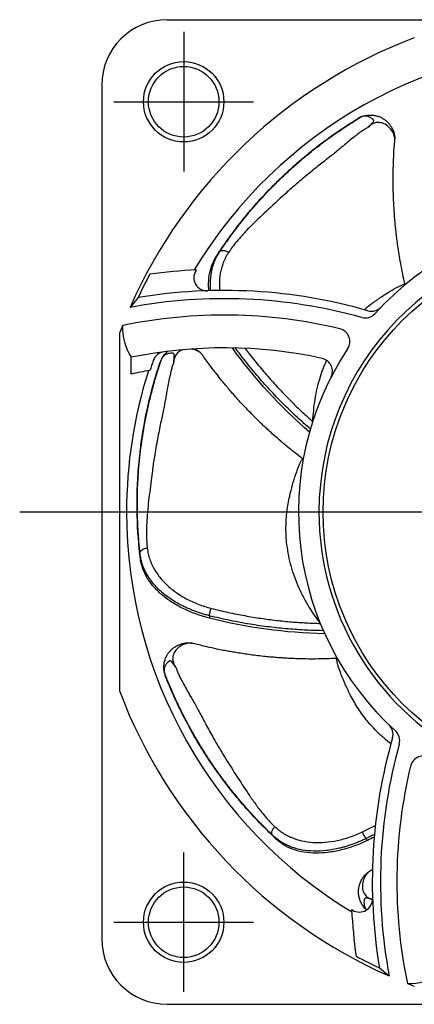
# Model space of a CAD drawing. Header units: millimetres. Extents: x 0 to 420, y 0 to 297.
# Tile 1 of 4: x 75 to 99, y 141 to 201. Entities that reach past the tile are written whole.
import ezdxf

# ---------------------------------------------------------------- set-up
doc = ezdxf.new("R2010")
doc.units = ezdxf.units.MM
doc.linetypes.add('CENTER', pattern=[27, 20, -2, 3, -2])

msp = doc.modelspace()

# ---------------------------------------------------------------- linework, layer by layer
at = {"color": 7}
for p, q in [((84, 201), (136, 201)), ((80, 197), (80, 145)), ((82.218, 184.064), (81.727, 183.469)), ((81.1, 160.064), (81.1, 181.936)), ((81.8, 179.405), (81.8, 180.426)), ((96.936, 143.218), (97.531, 142.727)), ((84, 141), (136, 141))]:
    msp.add_line(p, q, dxfattribs=at)
at = {"color": 7, "linetype": 'CENTER'}
for p, q in [((85, 200.25), (85, 191.75)), ((80.75, 196), (89.25, 196)), ((75, 171), (145, 171)), ((85, 141.75), (85, 150.25)), ((80.75, 146), (89.25, 146))]:
    msp.add_line(p, q, dxfattribs=at)
msp.add_line((128.504, 170.996), (91.504, 170.996))
at = {"color": 7}
for centre, radius in [((85, 196), 2.45), ((85, 196), 2.15), ((110, 171), 16.5), ((85, 146), 2.45), ((85, 146), 2.15)]:
    msp.add_circle(centre, radius, dxfattribs=at)
for centre, radius, start, end in [((84, 197), 4, 90, 180), ((110, 171), 30.9, 110.72737, 156.20132), ((110, 171), 28.482, 90, 148.81303), ((110, 171), 18, 56.45857, 137.82243), ((110, 171), 16.75, 91.71058, 180), ((110, 171), 30.7, 151.8411, 154.81626), ((87.463, 152.75), 33.05, 92.93403, 97.87662), ((86.42, 185.283), 0.8, 148.79618, 271.83665), ((110, 171), 28.369, 148.65693, 148.79618), ((87.463, 152.75), 31.75, 73.96902, 99.50806), ((87.463, 152.75), 31.25, 74.42546, 100.57543), ((96.068, 183.623), 0.8, 254.42546, 317.82243), ((96.452, 184.034), 0.8, 253.96902, 316.1086), ((87.463, 152.75), 30.25, 76.51456, 101.82665), ((110, 171), 30.9, 158.43486, 159.27263), ((84.74, 182.284), 3.478, 178.79006, 212.28873), ((94.33, 181.388), 0.8, 326.45857, 76.51456), ((87.463, 152.75), 28.25, 77.784, 101.56339), ((83.903, 179.968), 0.8, 97.45161, 161.03553), ((110, 171), 18, 146.45857, 227.82243), ((110, 171), 28.395, 161.03553, 162.32179), ((93.271, 179.578), 0.8, 332.85237, 77.784), ((110, 171), 28.482, 162.41246, 180), ((87.463, 152.75), 27.25, 99.54128, 101.99392), ((110, 171), 28.482, 180, 238.81303), ((110, 171), 16.75, 180, 302.67118), ((110, 171), 30.9, 200.72737, 246.20132), ((96.966, 157.452), 0.8, 343.96902, 46.1086), ((128.25, 148.463), 31.75, 163.96902, 189.50806), ((97.377, 157.068), 0.8, 344.42546, 47.82243), ((128.25, 148.463), 31.25, 164.42546, 190.57543), ((99.612, 155.33), 0.8, 56.45857, 166.51456), ((128.25, 148.463), 30.25, 166.51456, 191.82665), ((95.717, 147.42), 0.8, 238.79618, 1.83665), ((128.25, 148.463), 33.05, 182.93403, 187.87662), ((110, 171), 28.369, 238.65693, 238.79618), ((84, 145), 4, 180, 270), ((110, 171), 30.7, 241.8411, 244.81626), ((98.716, 145.74), 3.478, 268.79006, 302.28873), ((110, 171), 30.9, 248.43486, 249.27263)]:
    msp.add_arc(centre, radius, start, end, dxfattribs=at)
for points, knots in [([(86.975, 186.545), (87.44, 187.267), (87.959, 187.996), (88.826, 189.086), (89.13, 189.449), (89.771, 190.174), (90.109, 190.536), (91.168, 191.609), (91.941, 192.313), (93.227, 193.345), (93.677, 193.684), (94.628, 194.354), (95.13, 194.684), (95.656, 195.004)], [0, 0, 0, 0, 0.25, 0.25, 0.375, 0.375, 0.5, 0.5, 0.75, 0.75, 0.875, 0.875, 1, 1, 1, 1]), ([(87.189, 186.847), (87.251, 186.938), (87.381, 187.131), (87.566, 187.397), (87.767, 187.68), (88.08, 188.107), (88.436, 188.571), (88.878, 189.118), (89.283, 189.597), (89.756, 190.127), (90.257, 190.66), (90.791, 191.196), (91.352, 191.73), (91.923, 192.244), (92.425, 192.67), (92.834, 193.002), (93.252, 193.331), (93.681, 193.654), (94.134, 193.979), (94.59, 194.296), (95.048, 194.599), (95.494, 194.882), (95.712, 195.016), (95.822, 195.082)], [0, 0, 0, 0, 0.0295663, 0.0625894, 0.08881, 0.1253233, 0.2093243, 0.2514284, 0.3175975, 0.3773962, 0.4362693, 0.5025609, 0.5661267, 0.6270825, 0.6892467, 0.7236857, 0.7514162, 0.8137674, 0.8449977, 0.8761939, 0.9383018, 0.9692016, 1, 1, 1, 1]), ([(95.822, 195.082), (95.804, 195.075), (95.784, 195.067), (95.749, 195.051), (95.735, 195.045), (95.712, 195.033), (95.703, 195.029), (95.683, 195.019), (95.672, 195.013), (95.656, 195.004)], [0, 0, 0, 0, 0.5, 0.5, 0.75, 0.75, 0.875, 0.875, 1, 1, 1, 1]), ([(95.822, 195.082), (95.824, 195.083), (95.828, 195.085), (95.846, 195.092), (95.864, 195.099), (95.873, 195.102)], [0, 0, 0, 0, 0.328406, 0.653845, 1, 1, 1, 1]), ([(95.873, 195.102), (95.913, 195.115), (95.993, 195.142), (96.116, 195.168), (96.237, 195.185), (96.357, 195.191), (96.473, 195.188), (96.587, 195.177), (96.697, 195.157), (96.802, 195.13), (96.903, 195.097), (96.998, 195.057), (97.088, 195.013), (97.173, 194.964), (97.252, 194.911), (97.325, 194.855), (97.393, 194.796), (97.47, 194.721), (97.557, 194.623), (97.657, 194.483), (97.752, 194.307), (97.813, 194.141), (97.845, 194.01), (97.861, 193.925), (97.871, 193.851), (97.875, 193.796), (97.877, 193.763), (97.878, 193.751), (97.878, 193.749), (97.878, 193.749), (97.878, 193.749), (97.878, 193.751), (97.878, 193.752), (97.878, 193.754)], [0, 0, 0, 0, 0.045955, 0.090829, 0.134627, 0.177351, 0.219005, 0.259594, 0.299121, 0.337591, 0.37501, 0.411383, 0.446716, 0.481015, 0.514289, 0.546544, 0.577789, 0.608034, 0.659604, 0.714056, 0.78742, 0.866837, 0.898497, 0.928601, 0.956982, 0.97637, 0.987254, 0.990396, 0.993336, 0.994122, 0.994925, 0.996577, 1, 1, 1, 1]), ([(96.256, 194.457), (96.288, 194.486), (96.345, 194.538), (96.437, 194.627), (96.512, 194.707), (96.566, 194.784), (96.592, 194.834), (96.591, 194.881), (96.569, 194.901), (96.553, 194.915), (96.496, 194.963), (96.386, 195.04), (96.25, 195.101), (96.131, 195.128), (96.043, 195.134), (95.956, 195.127), (95.902, 195.111), (95.873, 195.102)], [0, 0, 0, 0, 0.1014516, 0.1791748, 0.3025709, 0.3571273, 0.405201, 0.4419145, 0.4523786, 0.4608962, 0.4827326, 0.5954625, 0.7246927, 0.79196, 0.866162, 0.9268568, 1, 1, 1, 1]), ([(96.256, 194.457), (96.191, 194.418), (96.056, 194.335), (95.851, 194.197), (95.625, 194.035), (95.359, 193.83), (95.051, 193.581), (94.753, 193.331), (94.472, 193.091), (94.205, 192.871), (93.795, 192.547), (93.222, 192.101), (92.459, 191.487), (91.703, 190.852), (91.064, 190.283), (90.359, 189.628), (89.691, 189.012), (89.104, 188.436), (88.784, 188.105), (88.517, 187.815), (88.243, 187.497), (87.967, 187.148), (87.807, 186.917), (87.732, 186.806)], [0, 0, 0, 0, 0.019456, 0.040398, 0.062825, 0.089718, 0.125438, 0.162647, 0.187777, 0.218678, 0.249786, 0.31955, 0.402099, 0.497612, 0.571136, 0.622208, 0.747844, 0.810961, 0.844547, 0.874041, 0.919917, 0.961912, 1, 1, 1, 1]), ([(97.874, 193.747), (97.875, 193.745), (97.876, 193.738), (97.877, 193.734), (97.877, 193.734), (97.877, 193.74), (97.877, 193.75), (97.874, 193.773), (97.862, 193.863), (97.818, 194.015), (97.703, 194.25), (97.51, 194.489), (97.229, 194.674), (96.939, 194.75), (96.668, 194.726), (96.435, 194.624), (96.315, 194.512), (96.256, 194.457)], [0, 0, 0, 0, 0.003293, 0.014914, 0.021417, 0.028191, 0.034671, 0.040924, 0.063998, 0.147327, 0.225862, 0.374342, 0.510586, 0.640526, 0.765265, 0.885077, 1, 1, 1, 1]), ([(98.495, 184.875), (98.448, 185.081), (98.354, 185.502), (98.237, 186.112), (98.137, 186.688), (98.062, 187.186), (98.007, 187.598), (97.965, 187.94), (97.929, 188.262), (97.895, 188.611), (97.861, 188.999), (97.831, 189.425), (97.806, 189.867), (97.788, 190.302), (97.778, 190.708), (97.773, 191.08), (97.773, 191.426), (97.777, 191.787), (97.788, 192.245), (97.815, 192.858), (97.845, 193.387), (97.876, 193.704), (97.882, 193.76)], [0, 0, 0, 0, 0.0716, 0.145865, 0.209735, 0.269241, 0.315719, 0.350153, 0.385081, 0.424376, 0.468039, 0.516074, 0.567772, 0.616845, 0.66215, 0.703688, 0.741458, 0.777543, 0.823887, 0.894158, 0.98146, 1, 1, 1, 1]), ([(86.652, 184.489), (86.639, 184.628), (86.62, 185.024), (86.664, 185.502), (86.769, 185.952), (86.882, 186.285), (87.027, 186.593), (87.143, 186.775), (87.189, 186.847)], [0.5443833, 0.5443833, 0.5443833, 0.5443833, 0.61549, 0.7495501, 0.8035, 0.8744254, 0.9502156, 1, 1, 1, 1]), ([(86.975, 186.545), (86.975, 186.546), (86.976, 186.548), (86.977, 186.549), (87.047, 186.649), (87.118, 186.748), (87.189, 186.847)], [0, 0, 0, 0, 0.0000061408, 0.0000061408, 0.0000061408, 0.0005113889, 0.0005113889, 0.0005113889, 0.0005113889]), ([(87.732, 186.806), (87.701, 186.758), (87.639, 186.662), (87.557, 186.511), (87.482, 186.356), (87.415, 186.196), (87.356, 186.031), (87.305, 185.861), (87.227, 185.542), (87.168, 185.093), (87.176, 184.684), (87.19, 184.499)], [0, 0, 0, 0, 0.0355807, 0.0710633, 0.1064752, 0.1418449, 0.1772014, 0.212575, 0.2479969, 0.3722355, 0.4721289, 0.4721289, 0.4721289, 0.4721289]), ([(87.189, 186.847), (87.21, 186.876), (87.241, 186.902), (87.323, 186.936), (87.374, 186.944), (87.484, 186.936), (87.542, 186.92), (87.647, 186.871), (87.694, 186.84), (87.732, 186.806)], [0, 0, 0, 0, 0.25, 0.25, 0.5, 0.5, 0.75, 0.75, 1, 1, 1, 1]), ([(86.534, 184.486), (86.525, 184.585), (86.521, 184.682), (86.515, 185.004), (86.53, 185.222), (86.596, 185.638), (86.647, 185.838), (86.785, 186.211), (86.871, 186.385), (86.975, 186.545)], [0.5723798, 0.5723798, 0.5723798, 0.5723798, 0.625, 0.625, 0.75, 0.75, 0.875, 0.875, 1, 1, 1, 1]), ([(96.015, 183.326), (96.148, 183.439), (96.467, 183.697), (96.987, 184.072), (97.562, 184.442), (98.01, 184.694), (98.308, 184.835), (98.432, 184.879), (98.487, 184.881), (98.491, 184.867), (98.492, 184.863)], [0.7071755, 0.7071755, 0.7071755, 0.7071755, 0.7539467, 0.8169895, 0.8796319, 0.9420756, 0.9654543, 0.9889082, 0.9968617, 1, 1, 1, 1]), ([(83.686, 180.382), (83.708, 180.419), (83.752, 180.49), (83.829, 180.589), (83.911, 180.68), (83.982, 180.746), (84.024, 180.781), (84.036, 180.791)], [0, 0, 0, 0, 0.0459545, 0.090829, 0.1346265, 0.1773506, 0.1940182, 0.1940182, 0.1940182, 0.1940182]), ([(84.393, 180.135), (84.399, 180.178), (84.409, 180.253), (84.423, 180.382), (84.429, 180.49), (84.421, 180.585), (84.409, 180.639), (84.378, 180.675), (84.348, 180.675), (84.327, 180.676), (84.252, 180.676), (84.118, 180.665), (83.975, 180.624), (83.867, 180.568), (83.796, 180.516), (83.733, 180.455), (83.703, 180.408), (83.686, 180.382)], [0, 0, 0, 0, 0.1014516, 0.1791748, 0.3025709, 0.3571273, 0.405201, 0.4419145, 0.4523786, 0.4608962, 0.4827326, 0.5954625, 0.7246927, 0.79196, 0.866162, 0.9268568, 1, 1, 1, 1]), ([(84.931, 180.886), (84.861, 180.86), (84.712, 180.781), (84.536, 180.606), (84.423, 180.378), (84.403, 180.215), (84.393, 180.135)], [0.5426519, 0.5426519, 0.5426519, 0.5426519, 0.640526, 0.7652653, 0.8850773, 1, 1, 1, 1]), ([(86.09, 180.631), (86.091, 180.63), (86.097, 180.625), (86.1, 180.623), (86.1, 180.623), (86.097, 180.627), (86.09, 180.635), (86.073, 180.651), (86.005, 180.712), (85.875, 180.8), (85.685, 180.884), (85.553, 180.919), (85.485, 180.93)], [0, 0, 0, 0, 0.003293, 0.0149138, 0.0214172, 0.0281905, 0.0346707, 0.0409237, 0.0639982, 0.1473265, 0.2258623, 0.3094085, 0.3094085, 0.3094085, 0.3094085]), ([(85.696, 180.944), (85.741, 180.92), (85.81, 180.878), (85.898, 180.814), (85.965, 180.759), (86.02, 180.708), (86.059, 180.669), (86.082, 180.645), (86.09, 180.636), (86.091, 180.635), (86.091, 180.635), (86.091, 180.635), (86.09, 180.636), (86.089, 180.637), (86.088, 180.638)], [0.8140299, 0.8140299, 0.8140299, 0.8140299, 0.8668374, 0.8984968, 0.9286006, 0.9569819, 0.9763705, 0.987254, 0.9903965, 0.9933363, 0.9941225, 0.9949247, 0.9965767, 1, 1, 1, 1]), ([(92.268, 174.233), (92.1, 174.362), (91.757, 174.623), (91.275, 175.015), (90.829, 175.393), (90.451, 175.725), (90.143, 176.006), (89.892, 176.241), (89.658, 176.464), (89.407, 176.709), (89.132, 176.985), (88.835, 177.292), (88.531, 177.615), (88.238, 177.937), (87.969, 178.241), (87.726, 178.523), (87.504, 178.788), (87.275, 179.067), (86.989, 179.425), (86.616, 179.912), (86.299, 180.337), (86.119, 180.6), (86.087, 180.646)], [0, 0, 0, 0, 0.0716, 0.145865, 0.209735, 0.269241, 0.315719, 0.350153, 0.385081, 0.424376, 0.468039, 0.516074, 0.567772, 0.616845, 0.66215, 0.703688, 0.741458, 0.777543, 0.823887, 0.894158, 0.98146, 1, 1, 1, 1]), ([(92.725, 176.056), (92.594, 176.169), (92.33, 176.399), (91.937, 176.757), (91.541, 177.129), (91.144, 177.517), (90.745, 177.921), (90.346, 178.341), (89.948, 178.778), (89.55, 179.232), (89.154, 179.703), (88.76, 180.192), (88.426, 180.623), (88.227, 180.892), (88.154, 180.991)], [0, 0, 0, 0, 0.0735556, 0.1488571, 0.2259099, 0.3047209, 0.385299, 0.4676552, 0.5518024, 0.6377556, 0.7255318, 0.81515, 0.9066317, 0.9593854, 0.9593854, 0.9593854, 0.9593854]), ([(88.746, 180.971), (88.829, 180.86), (89.018, 180.613), (89.315, 180.235), (89.638, 179.839), (89.962, 179.456), (90.286, 179.084), (90.611, 178.725), (90.936, 178.376), (91.26, 178.039), (91.584, 177.713), (91.906, 177.398), (92.227, 177.093), (92.546, 176.799), (92.76, 176.608), (92.865, 176.514)], [0.0970403, 0.0970403, 0.0970403, 0.0970403, 0.1590121, 0.2364334, 0.3124846, 0.3871787, 0.4605281, 0.5325437, 0.6032354, 0.672612, 0.7406812, 0.8074495, 0.8729225, 0.9371049, 1, 1, 1, 1]), ([(82.369, 168.108), (82.262, 168.96), (82.191, 169.852), (82.154, 171.244), (82.153, 171.718), (82.179, 172.686), (82.205, 173.18), (82.326, 174.683), (82.466, 175.719), (82.788, 177.335), (82.915, 177.885), (83.213, 179.009), (83.385, 179.584), (83.583, 180.169)], [0, 0, 0, 0, 0.25, 0.25, 0.375, 0.375, 0.5, 0.5, 0.75, 0.75, 0.875, 0.875, 1, 1, 1, 1]), ([(82.339, 168.477), (82.328, 168.587), (82.304, 168.818), (82.275, 169.141), (82.247, 169.487), (82.212, 170.014), (82.187, 170.6), (82.174, 171.303), (82.176, 171.929), (82.198, 172.64), (82.239, 173.37), (82.303, 174.124), (82.39, 174.893), (82.497, 175.654), (82.608, 176.304), (82.707, 176.82), (82.816, 177.341), (82.937, 177.864), (83.075, 178.404), (83.221, 178.94), (83.377, 179.467), (83.537, 179.97), (83.618, 180.213), (83.659, 180.334)], [0, 0, 0, 0, 0.0295663, 0.0625894, 0.08881, 0.1253233, 0.2093243, 0.2514284, 0.3175975, 0.3773962, 0.4362693, 0.5025609, 0.5661267, 0.6270825, 0.6892467, 0.7236857, 0.7514162, 0.8137674, 0.8449977, 0.8761939, 0.9383018, 0.9692016, 1, 1, 1, 1]), ([(84.393, 180.135), (84.369, 180.063), (84.319, 179.912), (84.25, 179.675), (84.182, 179.406), (84.109, 179.078), (84.034, 178.689), (83.966, 178.306), (83.904, 177.941), (83.842, 177.602), (83.736, 177.09), (83.584, 176.379), (83.393, 175.419), (83.223, 174.447), (83.099, 173.6), (82.98, 172.644), (82.864, 171.744), (82.785, 170.925), (82.753, 170.466), (82.734, 170.072), (82.729, 169.653), (82.742, 169.207), (82.769, 168.928), (82.781, 168.795)], [0, 0, 0, 0, 0.019456, 0.040398, 0.062825, 0.089718, 0.125438, 0.162647, 0.187777, 0.218678, 0.249786, 0.31955, 0.402099, 0.497612, 0.571136, 0.622208, 0.747844, 0.810961, 0.844547, 0.874041, 0.919917, 0.961912, 1, 1, 1, 1]), ([(83.659, 180.334), (83.65, 180.318), (83.64, 180.299), (83.623, 180.263), (83.617, 180.25), (83.606, 180.226), (83.602, 180.218), (83.594, 180.197), (83.589, 180.185), (83.583, 180.169)], [0, 0, 0, 0, 0.5, 0.5, 0.75, 0.75, 0.875, 0.875, 1, 1, 1, 1]), ([(83.659, 180.334), (83.66, 180.337), (83.662, 180.341), (83.672, 180.358), (83.681, 180.374), (83.686, 180.383)], [0, 0, 0, 0, 0.328406, 0.653845, 1, 1, 1, 1]), ([(92.865, 176.514), (92.904, 176.968), (92.981, 177.877), (93.275, 179.123), (93.562, 179.899), (93.715, 180.244)], [0, 0, 0, 0, 0.1251364, 0.2502617, 0.3548903, 0.3548903, 0.3548903, 0.3548903]), ([(93.33, 164.21), (93.067, 164.583), (92.542, 165.328), (91.933, 166.54), (91.489, 167.821), (91.271, 169.021), (91.218, 170.103), (91.288, 171.041), (91.437, 171.892), (91.629, 172.65), (91.832, 173.302), (92.013, 173.784), (92.15, 174.082), (92.217, 174.196), (92.258, 174.233), (92.27, 174.225), (92.273, 174.222)], [0, 0, 0, 0, 0.125136, 0.250262, 0.375824, 0.501495, 0.585569, 0.669805, 0.753947, 0.816989, 0.879632, 0.942076, 0.965454, 0.988908, 0.996862, 1, 1, 1, 1]), ([(82.339, 168.477), (82.337, 168.513), (82.344, 168.552), (82.385, 168.631), (82.419, 168.67), (82.509, 168.735), (82.563, 168.759), (82.675, 168.79), (82.731, 168.796), (82.781, 168.795)], [0, 0, 0, 0, 0.25, 0.25, 0.5, 0.5, 0.75, 0.75, 1, 1, 1, 1]), ([(82.781, 168.795), (82.789, 168.738), (82.803, 168.625), (82.837, 168.456), (82.879, 168.289), (82.931, 168.123), (82.992, 167.959), (83.062, 167.796), (83.208, 167.501), (83.474, 167.084), (83.932, 166.573), (84.491, 166.11), (85.034, 165.772), (85.508, 165.537), (85.884, 165.379), (86.274, 165.24), (86.545, 165.166), (86.679, 165.129)], [0, 0, 0, 0, 0.035581, 0.071063, 0.106475, 0.141845, 0.177201, 0.212575, 0.247997, 0.372236, 0.496423, 0.621701, 0.746647, 0.809677, 0.872951, 0.937033, 1, 1, 1, 1]), ([(82.369, 168.108), (82.369, 168.109), (82.369, 168.111), (82.369, 168.112), (82.358, 168.234), (82.348, 168.356), (82.339, 168.477)], [0, 0, 0, 0, 0.0000061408, 0.0000061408, 0.0000061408, 0.0005113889, 0.0005113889, 0.0005113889, 0.0005113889]), ([(86.568, 164.679), (86.487, 164.7), (86.326, 164.742), (86.087, 164.814), (85.851, 164.892), (85.618, 164.977), (85.389, 165.069), (85.164, 165.167), (84.774, 165.354), (84.235, 165.664), (83.638, 166.121), (83.122, 166.647), (82.802, 167.109), (82.593, 167.521), (82.466, 167.849), (82.379, 168.178), (82.351, 168.392), (82.339, 168.477)], [0, 0, 0, 0, 0.035278, 0.07076, 0.106442, 0.142324, 0.178402, 0.214675, 0.251141, 0.372009, 0.500335, 0.61549, 0.74955, 0.8035, 0.874425, 0.950216, 1, 1, 1, 1]), ([(86.573, 164.532), (85.999, 164.678), (85.464, 164.874), (84.72, 165.239), (84.485, 165.373), (84.049, 165.655), (83.847, 165.805), (83.475, 166.122), (83.305, 166.29), (83.008, 166.632), (82.879, 166.808), (82.662, 167.169), (82.573, 167.356), (82.439, 167.73), (82.393, 167.918), (82.369, 168.108)], [0, 0, 0, 0, 0.25, 0.25, 0.375, 0.375, 0.5, 0.5, 0.625, 0.625, 0.75, 0.75, 0.875, 0.875, 1, 1, 1, 1]), ([(86.568, 164.679), (86.569, 164.703), (86.572, 164.735), (86.585, 164.813), (86.594, 164.859), (86.617, 164.951), (86.63, 164.996), (86.656, 165.074), (86.669, 165.106), (86.679, 165.129)], [0, 0, 0, 0, 0.25, 0.25, 0.5, 0.5, 0.75, 0.75, 1, 1, 1, 1]), ([(86.679, 165.129), (86.853, 165.086), (87.196, 165.001), (87.711, 164.884), (88.219, 164.778), (88.72, 164.683), (89.214, 164.597), (89.702, 164.521), (90.182, 164.454), (90.655, 164.396), (91.12, 164.347), (91.577, 164.305), (92.027, 164.27), (92.468, 164.243), (92.902, 164.223), (93.188, 164.214), (93.33, 164.21)], [0, 0, 0, 0, 0.080206, 0.159012, 0.236433, 0.312485, 0.387179, 0.460528, 0.532544, 0.603235, 0.672612, 0.740681, 0.807449, 0.872923, 0.937105, 1, 1, 1, 1]), ([(93.517, 163.768), (93.344, 163.771), (92.993, 163.778), (92.462, 163.799), (91.92, 163.83), (91.366, 163.872), (90.801, 163.925), (90.225, 163.991), (89.639, 164.069), (89.043, 164.161), (88.436, 164.267), (87.821, 164.388), (87.196, 164.524), (86.778, 164.627), (86.568, 164.679)], [0, 0, 0, 0, 0.0735556, 0.1488571, 0.2259099, 0.3047209, 0.385299, 0.4676552, 0.5518024, 0.6377556, 0.7255318, 0.81515, 0.9066317, 1, 1, 1, 1]), ([(86.568, 164.678), (86.568, 164.665), (86.569, 164.652), (86.569, 164.639), (86.57, 164.603), (86.572, 164.568), (86.573, 164.532), (86.573, 164.532), (86.573, 164.532), (86.573, 164.532)], [0.0003695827, 0.0003695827, 0.0003695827, 0.0003695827, 0.0004317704, 0.0004317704, 0.0004317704, 0.0006024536, 0.0006024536, 0.0006024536, 0.0006025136, 0.0006025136, 0.0006025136, 0.0006025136]), ([(83.811, 161.273), (83.805, 161.315), (83.793, 161.398), (83.788, 161.523), (83.793, 161.646), (83.807, 161.765), (83.83, 161.879), (83.861, 161.989), (83.9, 162.094), (83.945, 162.193), (83.995, 162.286), (84.05, 162.373), (84.11, 162.454), (84.173, 162.529), (84.239, 162.597), (84.307, 162.66), (84.376, 162.717), (84.464, 162.78), (84.575, 162.848), (84.731, 162.922), (84.92, 162.985), (85.094, 163.016), (85.229, 163.025), (85.315, 163.026), (85.39, 163.023), (85.445, 163.018), (85.478, 163.014), (85.49, 163.012), (85.491, 163.012), (85.491, 163.012), (85.491, 163.012), (85.49, 163.012), (85.488, 163.013), (85.487, 163.013)], [0, 0, 0, 0, 0.045955, 0.090829, 0.134627, 0.177351, 0.219005, 0.259594, 0.299121, 0.337591, 0.37501, 0.411383, 0.446716, 0.481015, 0.514289, 0.546544, 0.577789, 0.608034, 0.659604, 0.714056, 0.78742, 0.866837, 0.898497, 0.928601, 0.956982, 0.97637, 0.987254, 0.990396, 0.993336, 0.994122, 0.994925, 0.996577, 1, 1, 1, 1]), ([(85.493, 163.009), (85.495, 163.009), (85.502, 163.008), (85.506, 163.009), (85.506, 163.009), (85.501, 163.01), (85.491, 163.011), (85.467, 163.013), (85.376, 163.016), (85.22, 163), (84.968, 162.927), (84.699, 162.778), (84.468, 162.534), (84.343, 162.262), (84.319, 161.991), (84.379, 161.743), (84.469, 161.606), (84.512, 161.538)], [0, 0, 0, 0, 0.003293, 0.014914, 0.021417, 0.028191, 0.034671, 0.040924, 0.063998, 0.147327, 0.225862, 0.374342, 0.510586, 0.640526, 0.765265, 0.885077, 1, 1, 1, 1]), ([(94.338, 162.079), (94.127, 162.069), (93.696, 162.049), (93.075, 162.039), (92.49, 162.042), (91.987, 162.054), (91.571, 162.071), (91.227, 162.089), (90.905, 162.11), (90.555, 162.137), (90.167, 162.171), (89.742, 162.215), (89.302, 162.268), (88.871, 162.326), (88.469, 162.386), (88.102, 162.446), (87.761, 162.506), (87.406, 162.572), (86.957, 162.663), (86.358, 162.796), (85.842, 162.917), (85.535, 163.003), (85.481, 163.018)], [0, 0, 0, 0, 0.0716, 0.145865, 0.209735, 0.269241, 0.315719, 0.350153, 0.385081, 0.424376, 0.468039, 0.516074, 0.567772, 0.616845, 0.66215, 0.703688, 0.741458, 0.777543, 0.823887, 0.894158, 0.98146, 1, 1, 1, 1]), ([(97.636, 156.877), (97.355, 157.091), (96.854, 157.522), (96.188, 158.24), (95.639, 159.003), (95.207, 159.752), (94.867, 160.455), (94.603, 161.085), (94.432, 161.571), (94.345, 161.888), (94.324, 162.018), (94.33, 162.072), (94.345, 162.074), (94.349, 162.074)], [0.4040535, 0.4040535, 0.4040535, 0.4040535, 0.501495, 0.585569, 0.6698046, 0.7539467, 0.8169895, 0.8796319, 0.9420756, 0.9654543, 0.9889082, 0.9968617, 1, 1, 1, 1]), ([(84.512, 161.538), (84.489, 161.575), (84.449, 161.639), (84.376, 161.746), (84.311, 161.833), (84.244, 161.901), (84.2, 161.934), (84.154, 161.942), (84.13, 161.923), (84.114, 161.91), (84.056, 161.862), (83.961, 161.767), (83.878, 161.644), (83.83, 161.531), (83.809, 161.446), (83.801, 161.359), (83.808, 161.303), (83.811, 161.273)], [0, 0, 0, 0, 0.1014516, 0.1791748, 0.3025709, 0.3571273, 0.405201, 0.4419145, 0.4523786, 0.4608962, 0.4827326, 0.5954625, 0.7246927, 0.79196, 0.866162, 0.9268568, 1, 1, 1, 1]), ([(84.512, 161.538), (84.54, 161.467), (84.598, 161.32), (84.699, 161.094), (84.819, 160.844), (84.974, 160.546), (85.166, 160.2), (85.361, 159.863), (85.548, 159.544), (85.718, 159.243), (85.967, 158.783), (86.306, 158.141), (86.778, 157.283), (87.272, 156.428), (87.722, 155.7), (88.245, 154.892), (88.735, 154.127), (89.2, 153.449), (89.471, 153.077), (89.71, 152.763), (89.975, 152.438), (90.271, 152.105), (90.472, 151.908), (90.567, 151.815)], [0, 0, 0, 0, 0.019456, 0.040398, 0.062825, 0.089718, 0.125438, 0.162647, 0.187777, 0.218678, 0.249786, 0.31955, 0.402099, 0.497612, 0.571136, 0.622208, 0.747844, 0.810961, 0.844547, 0.874041, 0.919917, 0.961912, 1, 1, 1, 1]), ([(83.821, 161.219), (83.821, 161.221), (83.82, 161.226), (83.816, 161.245), (83.813, 161.264), (83.811, 161.273)], [0, 0, 0, 0, 0.328406, 0.653845, 1, 1, 1, 1]), ([(83.821, 161.219), (83.825, 161.2), (83.83, 161.18), (83.84, 161.141), (83.843, 161.128), (83.851, 161.102), (83.853, 161.093), (83.86, 161.072), (83.864, 161.06), (83.87, 161.043)], [0, 0, 0, 0, 0.5, 0.5, 0.75, 0.75, 0.875, 0.875, 1, 1, 1, 1]), ([(90.432, 151.287), (90.353, 151.364), (90.186, 151.526), (89.956, 151.754), (89.713, 152.002), (89.347, 152.383), (88.951, 152.815), (88.489, 153.345), (88.088, 153.827), (87.648, 154.385), (87.211, 154.971), (86.775, 155.589), (86.347, 156.235), (85.94, 156.887), (85.607, 157.455), (85.352, 157.915), (85.1, 158.384), (84.856, 158.863), (84.615, 159.365), (84.382, 159.869), (84.163, 160.373), (83.962, 160.861), (83.868, 161.1), (83.821, 161.219)], [0, 0, 0, 0, 0.0295663, 0.0625894, 0.08881, 0.1253233, 0.2093243, 0.2514284, 0.3175975, 0.3773962, 0.4362693, 0.5025609, 0.5661267, 0.6270825, 0.6892467, 0.7236857, 0.7514162, 0.8137674, 0.8449977, 0.8761939, 0.9383018, 0.9692016, 1, 1, 1, 1]), ([(90.693, 151.024), (90.062, 151.608), (89.435, 152.245), (88.512, 153.288), (88.207, 153.651), (87.604, 154.408), (87.307, 154.803), (86.433, 156.033), (85.874, 156.916), (85.082, 158.362), (84.826, 158.864), (84.332, 159.917), (84.094, 160.468), (83.87, 161.043)], [0, 0, 0, 0, 0.25, 0.25, 0.375, 0.375, 0.5, 0.5, 0.75, 0.75, 0.875, 0.875, 1, 1, 1, 1]), ([(90.432, 151.287), (90.408, 151.313), (90.387, 151.348), (90.368, 151.435), (90.369, 151.487), (90.397, 151.593), (90.422, 151.648), (90.488, 151.743), (90.528, 151.783), (90.567, 151.815)], [0, 0, 0, 0, 0.25, 0.25, 0.5, 0.5, 0.75, 0.75, 1, 1, 1, 1]), ([(90.567, 151.815), (90.609, 151.776), (90.693, 151.699), (90.827, 151.591), (90.967, 151.49), (91.113, 151.397), (91.266, 151.31), (91.424, 151.231), (91.725, 151.098), (92.197, 150.95), (92.876, 150.853), (93.602, 150.857), (94.236, 150.948), (94.749, 151.072), (95.139, 151.193), (95.527, 151.337), (95.782, 151.454), (95.909, 151.513)], [0, 0, 0, 0, 0.035581, 0.071063, 0.106475, 0.141845, 0.177201, 0.212575, 0.247997, 0.372236, 0.496423, 0.621701, 0.746647, 0.809677, 0.872951, 0.937033, 1, 1, 1, 1]), ([(95.909, 151.513), (96.069, 151.591), (96.33, 151.718), (96.588, 151.85), (96.687, 151.901)], [0, 0, 0, 0, 0.0802061, 0.1301021, 0.1301021, 0.1301021, 0.1301021]), ([(90.693, 151.024), (90.692, 151.025), (90.691, 151.026), (90.69, 151.027), (90.603, 151.113), (90.517, 151.2), (90.432, 151.287)], [0, 0, 0, 0, 0.0000061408, 0.0000061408, 0.0000061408, 0.0005113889, 0.0005113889, 0.0005113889, 0.0005113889]), ([(96.113, 151.096), (96.038, 151.06), (95.887, 150.988), (95.658, 150.89), (95.427, 150.798), (95.194, 150.713), (94.959, 150.636), (94.723, 150.567), (94.305, 150.46), (93.693, 150.351), (92.941, 150.317), (92.208, 150.389), (91.666, 150.537), (91.241, 150.718), (90.933, 150.888), (90.655, 151.084), (90.496, 151.23), (90.432, 151.287)], [0, 0, 0, 0, 0.035278, 0.07076, 0.106442, 0.142324, 0.178402, 0.214675, 0.251141, 0.372009, 0.500335, 0.61549, 0.74955, 0.8035, 0.874425, 0.950216, 1, 1, 1, 1]), ([(96.113, 151.096), (96.098, 151.115), (96.08, 151.142), (96.04, 151.209), (96.018, 151.251), (95.976, 151.336), (95.957, 151.379), (95.927, 151.455), (95.916, 151.488), (95.909, 151.513)], [0, 0, 0, 0, 0.25, 0.25, 0.5, 0.5, 0.75, 0.75, 1, 1, 1, 1]), ([(96.212, 150.987), (95.677, 150.73), (95.142, 150.536), (94.337, 150.338), (94.071, 150.288), (93.556, 150.224), (93.305, 150.209), (92.816, 150.213), (92.578, 150.232), (92.13, 150.304), (91.919, 150.356), (91.52, 150.493), (91.332, 150.578), (90.989, 150.779), (90.833, 150.894), (90.693, 151.024)], [0, 0, 0, 0, 0.25, 0.25, 0.375, 0.375, 0.5, 0.5, 0.625, 0.625, 0.75, 0.75, 0.875, 0.875, 1, 1, 1, 1]), ([(96.113, 151.095), (96.122, 151.086), (96.131, 151.076), (96.139, 151.066), (96.164, 151.04), (96.188, 151.013), (96.212, 150.987), (96.212, 150.987), (96.212, 150.987), (96.212, 150.987)], [0.0003695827, 0.0003695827, 0.0003695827, 0.0003695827, 0.0004317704, 0.0004317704, 0.0004317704, 0.0006024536, 0.0006024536, 0.0006024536, 0.0006025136, 0.0006025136, 0.0006025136, 0.0006025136]), ([(96.153, 146.749), (96.134, 146.766), (96.085, 146.812), (96.012, 146.892), (95.937, 146.989), (95.872, 147.089), (95.816, 147.192), (95.769, 147.296), (95.731, 147.401), (95.702, 147.505), (95.68, 147.609), (95.667, 147.711), (95.66, 147.812), (95.66, 147.909), (95.667, 148.004), (95.679, 148.096), (95.695, 148.184), (95.722, 148.289), (95.764, 148.412), (95.835, 148.569), (95.939, 148.739), (96.053, 148.875), (96.15, 148.969), (96.216, 149.025), (96.275, 149.07), (96.321, 149.102), (96.349, 149.12), (96.358, 149.126), (96.36, 149.127), (96.36, 149.127), (96.36, 149.127), (96.359, 149.126), (96.357, 149.125), (96.356, 149.125)], [0.0183145, 0.0183145, 0.0183145, 0.0183145, 0.0459545, 0.090829, 0.1346265, 0.1773506, 0.219005, 0.2595936, 0.2991209, 0.3375914, 0.3750103, 0.4113832, 0.446716, 0.4810155, 0.5142887, 0.5465436, 0.5777888, 0.608034, 0.6596036, 0.7140557, 0.7874198, 0.8668374, 0.8984968, 0.9286006, 0.9569819, 0.9763705, 0.987254, 0.9903965, 0.9933363, 0.9941225, 0.9949247, 0.9965767, 1, 1, 1, 1]), ([(96.363, 149.125), (96.364, 149.126), (96.371, 149.131), (96.373, 149.134), (96.373, 149.135), (96.368, 149.132), (96.36, 149.126), (96.341, 149.112), (96.269, 149.056), (96.16, 148.943), (96.013, 148.725), (95.904, 148.439), (95.883, 148.102), (95.963, 147.814), (96.118, 147.591), (96.312, 147.449), (96.453, 147.401), (96.516, 147.381)], [0, 0, 0, 0, 0.003293, 0.0149138, 0.0214172, 0.0281905, 0.0346707, 0.0409237, 0.0639982, 0.1473265, 0.2258623, 0.3743422, 0.5105857, 0.640526, 0.7652653, 0.8850773, 0.9794447, 0.9794447, 0.9794447, 0.9794447]), ([(96.509, 149.199), (96.506, 149.197), (96.453, 149.173), (96.399, 149.148), (96.348, 149.125)], [0.98047758, 0.98047758, 0.98047758, 0.98047758, 0.98145998, 1, 1, 1, 1]), ([(96.516, 147.382), (96.489, 147.391), (96.43, 147.409), (96.319, 147.441), (96.214, 147.466), (96.119, 147.474), (96.063, 147.472), (96.023, 147.447), (96.017, 147.418), (96.013, 147.397), (96, 147.324), (95.987, 147.189), (96.003, 147.042), (96.039, 146.925), (96.078, 146.846), (96.118, 146.788), (96.145, 146.759), (96.154, 146.75)], [0.0338136, 0.0338136, 0.0338136, 0.0338136, 0.1014516, 0.1791748, 0.3025709, 0.3571273, 0.405201, 0.4419145, 0.4523786, 0.4608962, 0.4827326, 0.5954625, 0.7246927, 0.79196, 0.866162, 0.9268568, 0.9597036, 0.9597036, 0.9597036, 0.9597036])]:
    msp.add_open_spline(points, degree=3, knots=knots, dxfattribs=at)
for points in [[(92.669, 175.861), (90.891, 177.412), (89.322, 179.136), (87.975, 180.995)], [(93.599, 163.584), (91.195, 163.63), (88.841, 163.953), (86.573, 164.532)], [(96.632, 151.353), (96.46, 151.266), (96.286, 151.181), (96.113, 151.096)], [(96.617, 151.185), (96.483, 151.118), (96.347, 151.052), (96.212, 150.987)]]:
    msp.add_open_spline(points, degree=3, dxfattribs=at)

doc.saveas('drawing.dxf')
